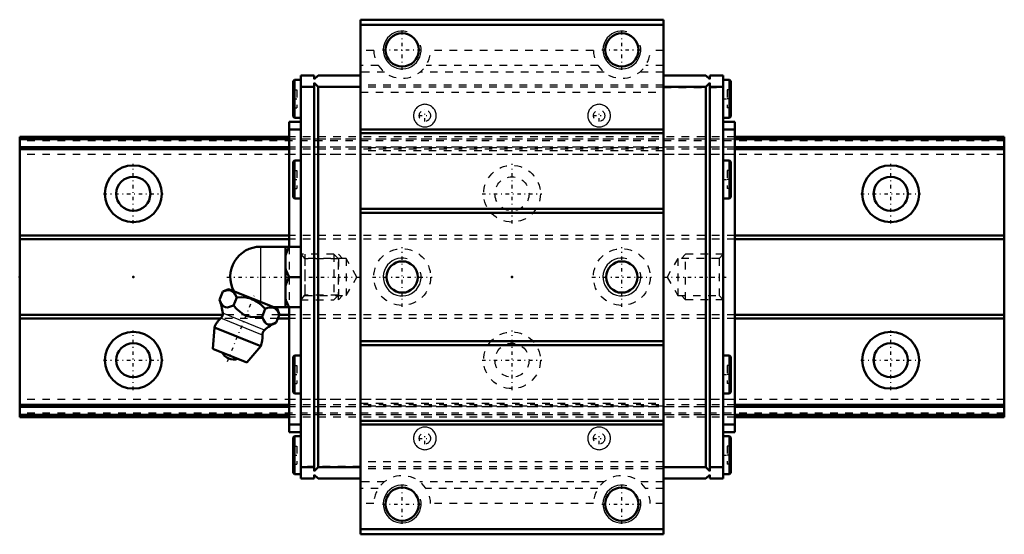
# Model space of a CAD drawing. Header units: millimetres. Extents: x -15 to 115, y -34 to 34.
import ezdxf

# ---------------------------------------------------------------- set-up
doc = ezdxf.new("R2010")
doc.units = ezdxf.units.MM
doc.linetypes.add('Center', pattern=[1.5, 0.45, -0.5, 0.05, -0.5])
doc.linetypes.add('Dashed', pattern=[2, 1, -1])
for name, color, linetype, lineweight in [('2d ConnectionPoints', 7, 'Continuous', 50), ('AM_0', 7, 'Continuous', 50), ('AM_4', 3, 'Continuous', 25), ('AM_5', 3, 'Continuous', 25), ('AM_7', 7, 'Center', 25), ('AM_9', 6, 'Dashed', 25)]:
    doc.layers.add(name, color=color, linetype=linetype, lineweight=lineweight)

# ---------------------------------------------------------------- blocks, each defined once
blk = doc.blocks.new('1_HRW_B_M6F_grease_nipple_joint_0_in_HRW21CA1UU130LG150BM6F3560001_4')
at = {"layer": 'AM_0'}
for p, q in [((16.8, 4), (22.1, 4)), ((20.1, 4), (20.1, -4)), ((22.1, 1.33), (22.1, -1.33)), ((20.6, 0), (22.1, 0)), ((11.38, -3), (11.81, -1.93)), ((12.59, -1.6), (11.81, -1.93)), ((18.98, -4.18), (12.59, -1.6)), ((13.25, -3.76), (13.68, -2.69)), ((17, -5.27), (17.43, -4.2)), ((18.52, -4), (22.1, -4)), ((18.87, -6.03), (19.3, -4.96)), ((19.3, -4.96), (18.98, -4.18)), ((10.7, -6.67), (10.5, -9.49)), ((16.82, -9.14), (10.7, -6.67)), ((14.99, -11.31), (10.5, -9.49)), ((14.99, -11.31), (16.82, -9.14))]:
    blk.add_line(p, q, dxfattribs=at)
for points in [[(20.6, 4), (20.31, 3.44), (20.1, 2.85)], [(20.1, 1.15), (20.16, 0.96), (20.35, 0.47), (20.6, 0)], [(20.6, 0), (20.31, -0.56), (20.1, -1.15)], [(13.68, -2.69), (13.42, -2.21), (13.26, -2.01), (13.06, -1.86), (12.76, -1.76), (12.41, -1.75), (12.11, -1.82), (11.81, -1.93)], [(11.38, -3), (11.56, -3.4), (11.78, -3.74), (11.97, -3.91), (12.19, -4), (12.44, -4.01), (12.7, -3.96), (13.25, -3.76)], [(13.25, -3.76), (13.68, -4.23), (14.1, -4.62), (14.57, -4.95), (14.99, -5.14), (15.46, -5.26), (16.22, -5.32), (17, -5.27)], [(17.43, -4.2), (17.03, -3.79), (16.59, -3.42), (16.06, -3.09), (15.49, -2.85), (14.89, -2.71), (14.27, -2.67), (13.68, -2.69)], [(20.1, -2.85), (20.16, -3.04), (20.35, -3.53), (20.6, -4)], [(19.3, -4.96), (19.04, -4.48), (18.88, -4.28), (18.69, -4.14), (18.38, -4.03), (18.03, -4.03), (17.73, -4.09), (17.43, -4.2)], [(17, -5.27), (17.18, -5.67), (17.4, -6.01), (17.59, -6.18), (17.81, -6.27), (18.06, -6.29), (18.32, -6.24), (18.87, -6.03)]]:
    blk.add_lwpolyline(points, dxfattribs=at)
for centre, radius, start, end in [((16.8, 0), 4, 90, 207.9918), ((5.83, -5.29), 6, 4.8448, 22.4704), ((11.01, -4.86), 0.8, 311.9787, 4.8448), ((13.76, -7.9), 3.3, 131.9787, 158), ((21.27, -11.53), 6, 113.5415, 131.1552), ((13.76, -7.9), 3.3, 338, 4.0213), ((17.85, -7.62), 0.8, 131.1552, 184.0213), ((13.29, -9.07), 1.82, 210.1342, 285.8658)]:
    blk.add_arc(centre, radius, start, end, dxfattribs=at)
at = {"layer": 'AM_4'}
for p, q in [((16.8, 4), (16.8, -3.3)), ((17.32, -7.01), (11.81, -4.79)), ((17.05, -7.67), (11.55, -5.45))]:
    blk.add_line(p, q, dxfattribs=at)
at = {"layer": 'AM_5', "linetype": 'Dashed'}
for p, q in [((22.1, 3), (22.64, 2.39)), ((22.64, 3), (22.64, -3)), ((27.1, 2.39), (22.64, 2.39)), ((22.1, -3), (22.64, -2.39)), ((27.1, -2.39), (22.64, -2.39))]:
    blk.add_line(p, q, dxfattribs=at)
at = {"layer": 'AM_7'}
blk.add_line((12.44, -11.15), (15.94, -2.5), dxfattribs=at)
at = {"layer": 'AM_9'}
for p, q in [((26.49, 3), (22.1, 3)), ((27.1, 2.39), (26.49, 3)), ((26.49, 3), (26.49, -3)), ((27.1, 2.39), (27.1, -2.39)), ((26.49, -3), (27.1, -2.39)), ((22.1, -3), (26.49, -3))]:
    blk.add_line(p, q, dxfattribs=at)
blk = doc.blocks.new('2_HRW21CAUUB_M6F1_Slide17_60_0_in_HRW21CA1UU130LG150BM6F3560001_4')
at = {"layer": 'AM_0'}
for p, q in [((70, 34), (30, 34)), ((30, 34), (30, -34)), ((70, 34), (70, -34)), ((70, 33.3), (30, 33.3)), ((21.27, 26.04), (21.1, 25.87)), ((21.27, 26.04), (21.27, 21.04)), ((22.1, 26.04), (21.27, 26.04)), ((22.1, 26.64), (22.1, 1.33)), ((23.9, 26.64), (22.1, 26.64)), ((23.9, 26.64), (23.9, 26.14)), ((23.9, 26.14), (24.4, 26.64)), ((30, 26.64), (24.4, 26.64)), ((70, 26.64), (75.6, 26.64)), ((76.1, 26.14), (75.6, 26.64)), ((76.1, 26.64), (76.1, 26.14)), ((76.1, 26.64), (77.9, 26.64)), ((77.9, -26.64), (77.9, 26.64)), ((78.73, 26.04), (77.9, 26.04)), ((78.73, 26.04), (78.73, 21.04)), ((78.9, 25.87), (78.73, 26.04)), ((21.1, 25.87), (21.1, 21.2)), ((23.9, 25.14), (22.1, 25.14)), ((23.9, 25.64), (23.9, -25.64)), ((24.4, 25.14), (23.9, 25.64)), ((30, 25.14), (24.4, 25.14)), ((24.4, -25.14), (24.4, 25.14)), ((70, 25.14), (75.6, 25.14)), ((75.6, 25.14), (76.1, 25.64)), ((75.6, -25.14), (75.6, 25.14)), ((76.1, 25.64), (76.1, -25.64)), ((76.1, 25.14), (77.9, 25.14)), ((78.9, 25.87), (78.9, 21.2)), ((21.1, 21.2), (21.27, 21.04)), ((21.27, 21.04), (22.1, 21.04)), ((77.9, 21.04), (78.73, 21.04)), ((78.73, 21.04), (78.9, 21.2)), ((20.6, 20.5), (20.6, 4)), ((22.1, 20.5), (20.6, 20.5)), ((22.1, 19.5), (20.6, 19.5)), ((70, 19.5), (30, 19.5)), ((77.9, 20.5), (79.4, 20.5)), ((77.9, 19.5), (79.4, 19.5)), ((79.4, 20.5), (79.4, -20.5)), ((70, 19), (30, 19)), ((21.27, 15.38), (21.1, 15.22)), ((21.1, 15.22), (21.1, 10.55)), ((21.27, 15.38), (21.27, 10.38)), ((22.1, 15.38), (21.27, 15.38)), ((78.73, 15.38), (77.9, 15.38)), ((78.9, 15.22), (78.73, 15.38)), ((78.73, 15.38), (78.73, 10.38)), ((78.9, 15.22), (78.9, 10.55)), ((21.1, 10.55), (21.27, 10.38)), ((78.73, 10.38), (78.9, 10.55)), ((21.27, 10.38), (22.1, 10.38)), ((77.9, 10.38), (78.73, 10.38)), ((70, 9), (30, 9)), ((70, 8.5), (30, 8.5)), ((22.1, -1.33), (22.1, -26.64)), ((20.6, -4), (20.6, -20.5)), ((70, -8.5), (30, -8.5)), ((70, -9), (30, -9)), ((21.27, -10.38), (21.1, -10.55)), ((21.27, -10.38), (21.27, -15.38)), ((22.1, -10.38), (21.27, -10.38)), ((78.73, -10.38), (77.9, -10.38)), ((78.9, -10.55), (78.73, -10.38)), ((78.73, -10.38), (78.73, -15.38)), ((21.1, -10.55), (21.1, -15.22)), ((78.9, -10.55), (78.9, -15.22)), ((21.1, -15.22), (21.27, -15.38)), ((21.27, -15.38), (22.1, -15.38)), ((77.9, -15.38), (78.73, -15.38)), ((78.73, -15.38), (78.9, -15.22)), ((22.1, -19.5), (20.6, -19.5)), ((70, -19), (30, -19)), ((70, -19.5), (30, -19.5)), ((77.9, -19.5), (79.4, -19.5)), ((22.1, -20.5), (20.6, -20.5)), ((77.9, -20.5), (79.4, -20.5)), ((21.27, -21.04), (21.1, -21.2)), ((21.1, -21.2), (21.1, -25.87)), ((21.27, -21.04), (21.27, -26.04)), ((22.1, -21.04), (21.27, -21.04)), ((78.73, -21.04), (77.9, -21.04)), ((78.9, -21.2), (78.73, -21.04)), ((78.73, -21.04), (78.73, -26.04)), ((78.9, -21.2), (78.9, -25.87)), ((21.1, -25.87), (21.27, -26.04)), ((23.9, -25.14), (22.1, -25.14)), ((23.9, -25.64), (24.4, -25.14)), ((30, -25.14), (24.4, -25.14)), ((70, -25.14), (75.6, -25.14)), ((76.1, -25.64), (75.6, -25.14)), ((76.1, -25.14), (77.9, -25.14)), ((78.73, -26.04), (78.9, -25.87)), ((21.27, -26.04), (22.1, -26.04)), ((23.9, -26.64), (22.1, -26.64)), ((24.4, -26.64), (23.9, -26.14)), ((23.9, -26.14), (23.9, -26.64)), ((30, -26.64), (24.4, -26.64)), ((70, -26.64), (75.6, -26.64)), ((75.6, -26.64), (76.1, -26.14)), ((76.1, -26.14), (76.1, -26.64)), ((76.1, -26.64), (77.9, -26.64)), ((77.9, -26.04), (78.73, -26.04)), ((70, -33.3), (30, -33.3)), ((70, -34), (30, -34))]:
    blk.add_line(p, q, dxfattribs=at)
for centre, radius in [((35.5, 30), 2.2), ((64.5, 30), 2.2), ((35.5, 0), 2.07), ((64.5, 0), 2.07), ((35.5, -30), 2.2), ((64.5, -30), 2.2)]:
    blk.add_circle(centre, radius, dxfattribs=at)
at = {"layer": 'AM_5', "linetype": 'Dashed'}
for p, q in [((27.1, -3), (27.1, 3)), ((27.6, 2.46), (27.1, 3)), ((72.4, 2.46), (72.9, 3)), ((72.9, -3), (72.9, 3)), ((77.9, 3), (72.9, 3)), ((27.6, -2.46), (27.1, -3)), ((72.4, -2.46), (72.9, -3)), ((77.9, -3), (72.9, -3))]:
    blk.add_line(p, q, dxfattribs=at)
at = {"layer": 'AM_5'}
for centre in [(35.5, 30), (64.5, 30), (35.5, 0), (64.5, 0), (35.5, -30), (64.5, -30)]:
    blk.add_arc(centre, 2.5, 75, 15, dxfattribs=at)
at = {"layer": 'AM_7'}
for p, q in [((35.5, 27.38), (35.5, 32.62)), ((64.5, 27.38), (64.5, 32.62)), ((32.88, 30), (38.13, 30)), ((61.88, 30), (67.12, 30)), ((21.05, 23.54), (22.15, 23.54)), ((77.85, 23.54), (78.95, 23.54)), ((38.5, 20.53), (38.5, 22.1)), ((61.5, 20.53), (61.5, 22.1)), ((37.71, 21.32), (39.29, 21.32)), ((60.71, 21.32), (62.29, 21.32)), ((21.05, 12.88), (22.15, 12.88)), ((77.85, 12.88), (78.95, 12.88)), ((35.5, -3.94), (35.5, 3.94)), ((64.5, -3.94), (64.5, 3.94)), ((12.34, 0), (29.89, 0)), ((31.56, 0), (39.44, 0)), ((60.56, 0), (68.44, 0)), ((70.11, 0), (78.27, 0)), ((21.05, -12.88), (22.15, -12.88)), ((77.85, -12.88), (78.95, -12.88)), ((38.5, -22.1), (38.5, -20.53)), ((61.5, -22.1), (61.5, -20.53)), ((37.71, -21.32), (39.29, -21.32)), ((60.71, -21.32), (62.29, -21.32)), ((21.05, -23.54), (22.15, -23.54)), ((77.85, -23.54), (78.95, -23.54)), ((35.5, -32.62), (35.5, -27.38)), ((64.5, -32.62), (64.5, -27.38)), ((32.88, -30), (38.13, -30)), ((61.88, -30), (67.12, -30))]:
    blk.add_line(p, q, dxfattribs=at)
at = {"layer": 'AM_9'}
for p, q in [((31.75, 29.93), (30, 29.93)), ((60.75, 29.93), (39.25, 29.93)), ((70, 29.93), (68.25, 29.93)), ((32.35, 27.96), (30, 27.96)), ((61.35, 27.96), (38.65, 27.96)), ((70, 27.96), (67.65, 27.96)), ((33.18, 27.06), (30, 27.06)), ((62.18, 27.06), (37.82, 27.06)), ((70, 27.06), (66.82, 27.06)), ((21.1, 24.73), (21.6, 24.73)), ((21.6, 24.73), (21.6, 22.34)), ((30, 25.04), (22.1, 25.04)), ((70, 25.36), (30, 25.36)), ((70, 25.09), (30, 25.09)), ((70, 25.04), (77.9, 25.04)), ((78.9, 24.73), (78.4, 24.73)), ((78.4, 24.73), (78.4, 22.34)), ((21.1, 23.54), (21.6, 23.54)), ((30, 24.41), (70, 24.41)), ((78.9, 23.54), (78.4, 23.54)), ((21.1, 22.34), (21.6, 22.34)), ((78.9, 22.34), (78.4, 22.34)), ((79.4, 18.5), (20.6, 18.5)), ((79.4, 18.22), (20.6, 18.22)), ((79.4, 18.22), (20.6, 18.22)), ((79.4, 17.16), (20.6, 17.16)), ((79.4, 17.16), (20.6, 17.16)), ((70, 17.06), (30, 17.06)), ((79.4, 16.89), (20.6, 16.89)), ((79.4, 16.2), (20.6, 16.2)), ((70, 16.69), (30, 16.69)), ((21.1, 14.09), (21.6, 14.09)), ((21.6, 14.09), (21.6, 11.69)), ((78.9, 14.09), (78.4, 14.09)), ((78.4, 14.09), (78.4, 11.69)), ((21.1, 12.88), (21.6, 12.88)), ((78.9, 12.88), (78.4, 12.88)), ((21.1, 11.69), (21.6, 11.69)), ((78.9, 11.69), (78.4, 11.69)), ((79.4, 5.5), (20.6, 5.5)), ((79.4, 5), (20.6, 5)), ((20.6, 4), (20.6, -4)), ((22.64, 2.46), (22.1, 3)), ((77.9, 3), (77.36, 2.46)), ((28.1, 2.46), (22.64, 2.46)), ((22.64, 2.46), (22.64, -2.46)), ((29.52, 0), (28.1, 2.46)), ((28.1, 2.46), (28.1, -2.46)), ((71.9, 2.46), (70.48, 0)), ((77.36, 2.46), (71.9, 2.46)), ((71.9, 2.46), (71.9, -2.46)), ((77.36, 2.46), (77.36, -2.46)), ((28.1, -2.46), (29.52, 0)), ((70.48, 0), (71.9, -2.46)), ((22.1, -3), (22.64, -2.46)), ((22.64, -2.46), (28.1, -2.46)), ((71.9, -2.46), (77.36, -2.46)), ((77.36, -2.46), (77.9, -3)), ((79.4, -5), (20.6, -5)), ((79.4, -5.5), (20.6, -5.5)), ((21.1, -11.69), (21.6, -11.69)), ((21.6, -11.69), (21.6, -14.09)), ((78.9, -11.69), (78.4, -11.69)), ((78.4, -11.69), (78.4, -14.09)), ((21.1, -12.88), (21.6, -12.88)), ((78.9, -12.88), (78.4, -12.88)), ((21.1, -14.09), (21.6, -14.09)), ((78.9, -14.09), (78.4, -14.09)), ((79.4, -16.2), (20.6, -16.2)), ((79.4, -16.89), (20.6, -16.89)), ((30, -16.69), (70, -16.69)), ((79.4, -17.16), (20.6, -17.16)), ((79.4, -17.16), (20.6, -17.16)), ((70, -17.06), (30, -17.06)), ((79.4, -18.22), (20.6, -18.22)), ((79.4, -18.22), (20.6, -18.22)), ((79.4, -18.5), (20.6, -18.5)), ((21.1, -22.34), (21.6, -22.34)), ((21.6, -22.34), (21.6, -24.73)), ((78.9, -22.34), (78.4, -22.34)), ((78.4, -22.34), (78.4, -24.73)), ((21.1, -23.54), (21.6, -23.54)), ((70, -24.41), (30, -24.41)), ((78.9, -23.54), (78.4, -23.54)), ((21.1, -24.73), (21.6, -24.73)), ((30, -25.04), (22.1, -25.04)), ((70, -25.09), (30, -25.09)), ((70, -25.36), (30, -25.36)), ((70, -25.04), (77.9, -25.04)), ((78.9, -24.73), (78.4, -24.73)), ((33.18, -27.06), (30, -27.06)), ((62.18, -27.06), (37.82, -27.06)), ((70, -27.06), (66.82, -27.06)), ((32.35, -27.96), (30, -27.96)), ((61.35, -27.96), (38.65, -27.96)), ((70, -27.96), (67.65, -27.96)), ((31.75, -29.93), (30, -29.93)), ((60.75, -29.93), (39.25, -29.93)), ((70, -29.93), (68.25, -29.93))]:
    blk.add_line(p, q, dxfattribs=at)
for points in [[(38.5, 19.82), (38.63, 19.82), (38.76, 19.84), (38.89, 19.87), (39.01, 19.91), (39.13, 19.96), (39.25, 20.02), (39.36, 20.09), (39.46, 20.17), (39.56, 20.25), (39.65, 20.35), (39.73, 20.45), (39.8, 20.57), (39.86, 20.68), (39.91, 20.8), (39.95, 20.93), (39.98, 21.05), (39.99, 21.18), (40, 21.32), (39.99, 21.45), (39.98, 21.58), (39.95, 21.7), (39.91, 21.83), (39.86, 21.95), (39.8, 22.07), (39.73, 22.18), (39.65, 22.28), (39.56, 22.38), (39.46, 22.46), (39.36, 22.54), (39.25, 22.61), (39.13, 22.67), (39.01, 22.72), (38.89, 22.76), (38.76, 22.79), (38.63, 22.81), (38.5, 22.82), (38.37, 22.81), (38.24, 22.79), (38.11, 22.76), (37.99, 22.72), (37.87, 22.67), (37.75, 22.61), (37.64, 22.54), (37.54, 22.46), (37.44, 22.38), (37.35, 22.28), (37.27, 22.18), (37.2, 22.07), (37.14, 21.95), (37.09, 21.83), (37.05, 21.7), (37.02, 21.58), (37.01, 21.45), (37, 21.32), (37.01, 21.18), (37.02, 21.05), (37.05, 20.93), (37.09, 20.8), (37.14, 20.68), (37.2, 20.57), (37.27, 20.45), (37.35, 20.35), (37.44, 20.25), (37.54, 20.17), (37.64, 20.09), (37.75, 20.02), (37.87, 19.96), (37.99, 19.91), (38.11, 19.87), (38.24, 19.84), (38.37, 19.82), (38.5, 19.82)], [(61.5, 19.82), (61.63, 19.82), (61.76, 19.84), (61.89, 19.87), (62.01, 19.91), (62.13, 19.96), (62.25, 20.02), (62.36, 20.09), (62.46, 20.17), (62.56, 20.25), (62.65, 20.35), (62.73, 20.45), (62.8, 20.57), (62.86, 20.68), (62.91, 20.8), (62.95, 20.93), (62.98, 21.05), (62.99, 21.18), (63, 21.32), (62.99, 21.45), (62.98, 21.58), (62.95, 21.7), (62.91, 21.83), (62.86, 21.95), (62.8, 22.07), (62.73, 22.18), (62.65, 22.28), (62.56, 22.38), (62.46, 22.46), (62.36, 22.54), (62.25, 22.61), (62.13, 22.67), (62.01, 22.72), (61.89, 22.76), (61.76, 22.79), (61.63, 22.81), (61.5, 22.82), (61.37, 22.81), (61.24, 22.79), (61.11, 22.76), (60.99, 22.72), (60.87, 22.67), (60.75, 22.61), (60.64, 22.54), (60.54, 22.46), (60.44, 22.38), (60.35, 22.28), (60.27, 22.18), (60.2, 22.07), (60.14, 21.95), (60.09, 21.83), (60.05, 21.7), (60.02, 21.58), (60.01, 21.45), (60, 21.32), (60.01, 21.18), (60.02, 21.05), (60.05, 20.93), (60.09, 20.8), (60.14, 20.68), (60.2, 20.57), (60.27, 20.45), (60.35, 20.35), (60.44, 20.25), (60.54, 20.17), (60.64, 20.09), (60.75, 20.02), (60.87, 19.96), (60.99, 19.91), (61.11, 19.87), (61.24, 19.84), (61.37, 19.82), (61.5, 19.82)], [(38.5, -19.82), (38.37, -19.82), (38.24, -19.84), (38.11, -19.87), (37.99, -19.91), (37.87, -19.96), (37.75, -20.02), (37.64, -20.09), (37.54, -20.17), (37.44, -20.25), (37.35, -20.35), (37.27, -20.45), (37.2, -20.57), (37.14, -20.68), (37.09, -20.8), (37.05, -20.93), (37.02, -21.05), (37.01, -21.18), (37, -21.32), (37.01, -21.45), (37.02, -21.58), (37.05, -21.7), (37.09, -21.83), (37.14, -21.95), (37.2, -22.07), (37.27, -22.18), (37.35, -22.28), (37.44, -22.38), (37.54, -22.46), (37.64, -22.54), (37.75, -22.61), (37.87, -22.67), (37.99, -22.72), (38.11, -22.76), (38.24, -22.79), (38.37, -22.81), (38.5, -22.82), (38.63, -22.81), (38.76, -22.79), (38.89, -22.76), (39.01, -22.72), (39.13, -22.67), (39.25, -22.61), (39.36, -22.54), (39.46, -22.46), (39.56, -22.38), (39.65, -22.28), (39.73, -22.18), (39.8, -22.07), (39.86, -21.95), (39.91, -21.83), (39.95, -21.7), (39.98, -21.58), (39.99, -21.45), (40, -21.32), (39.99, -21.18), (39.98, -21.05), (39.95, -20.93), (39.91, -20.8), (39.86, -20.68), (39.8, -20.57), (39.73, -20.45), (39.65, -20.35), (39.56, -20.25), (39.46, -20.17), (39.36, -20.09), (39.25, -20.02), (39.13, -19.96), (39.01, -19.91), (38.89, -19.87), (38.76, -19.84), (38.63, -19.82), (38.5, -19.82)], [(61.5, -19.82), (61.37, -19.82), (61.24, -19.84), (61.11, -19.87), (60.99, -19.91), (60.87, -19.96), (60.75, -20.02), (60.64, -20.09), (60.54, -20.17), (60.44, -20.25), (60.35, -20.35), (60.27, -20.45), (60.2, -20.57), (60.14, -20.68), (60.09, -20.8), (60.05, -20.93), (60.02, -21.05), (60.01, -21.18), (60, -21.32), (60.01, -21.45), (60.02, -21.58), (60.05, -21.7), (60.09, -21.83), (60.14, -21.95), (60.2, -22.07), (60.27, -22.18), (60.35, -22.28), (60.44, -22.38), (60.54, -22.46), (60.64, -22.54), (60.75, -22.61), (60.87, -22.67), (60.99, -22.72), (61.11, -22.76), (61.24, -22.79), (61.37, -22.81), (61.5, -22.82), (61.63, -22.81), (61.76, -22.79), (61.89, -22.76), (62.01, -22.72), (62.13, -22.67), (62.25, -22.61), (62.36, -22.54), (62.46, -22.46), (62.56, -22.38), (62.65, -22.28), (62.73, -22.18), (62.8, -22.07), (62.86, -21.95), (62.91, -21.83), (62.95, -21.7), (62.98, -21.58), (62.99, -21.45), (63, -21.32), (62.99, -21.18), (62.98, -21.05), (62.95, -20.93), (62.91, -20.8), (62.86, -20.68), (62.8, -20.57), (62.73, -20.45), (62.65, -20.35), (62.56, -20.25), (62.46, -20.17), (62.36, -20.09), (62.25, -20.02), (62.13, -19.96), (62.01, -19.91), (61.89, -19.87), (61.76, -19.84), (61.63, -19.82), (61.5, -19.82)]]:
    blk.add_lwpolyline(points, dxfattribs=at)
for centre, radius in [((38.5, 21.32), 0.75), ((61.5, 21.32), 0.75), ((35.5, 0), 3.75), ((64.5, 0), 3.75), ((38.5, -21.32), 0.75), ((61.5, -21.32), 0.75)]:
    blk.add_circle(centre, radius, dxfattribs=at)
for centre, start, end in [((35.5, 30), 181.0849, 358.9151), ((64.5, 30), 181.0849, 358.9151), ((35.5, -30), 1.0849, 178.9151), ((64.5, -30), 1.0849, 178.9151)]:
    blk.add_arc(centre, 3.75, start, end, dxfattribs=at)
blk = doc.blocks.new('3_HRW21CA13015_Track_0_in_HRW21CA1UU130LG150BM6F3560001_4')
at = {"layer": 'AM_0'}
for p, q in [((20.6, 18.5), (-15, 18.5)), ((-15, 18.5), (-15, -18.5)), ((20.6, 18.22), (-15, 18.22)), ((115, 18.5), (79.4, 18.5)), ((115, 18.22), (79.4, 18.22)), ((115, 18.5), (115, -18.5)), ((20.6, 17.16), (-15, 17.16)), ((115, 17.16), (79.4, 17.16)), ((20.6, 16.89), (-15, 16.89)), ((115, 16.89), (79.4, 16.89)), ((20.6, 5.5), (-15, 5.5)), ((115, 5.5), (79.4, 5.5)), ((20.6, 5), (-15, 5)), ((115, 5), (79.4, 5)), ((11.8, -5), (-15, -5)), ((20.6, -5), (19.29, -5)), ((115, -5), (79.4, -5)), ((11.5, -5.5), (-15, -5.5)), ((20.6, -5.5), (19.09, -5.5)), ((115, -5.5), (79.4, -5.5)), ((20.6, -16.89), (-15, -16.89)), ((115, -16.89), (79.4, -16.89)), ((20.6, -17.16), (-15, -17.16)), ((115, -17.16), (79.4, -17.16)), ((20.6, -18.22), (-15, -18.22)), ((20.6, -18.5), (-15, -18.5)), ((115, -18.22), (79.4, -18.22)), ((115, -18.5), (79.4, -18.5))]:
    blk.add_line(p, q, dxfattribs=at)
for centre, radius in [((0, 11), 3.75), ((100, 11), 3.75), ((0, 11), 2.25), ((100, 11), 2.25), ((0, -11), 3.75), ((100, -11), 3.75), ((0, -11), 2.25), ((100, -11), 2.25)]:
    blk.add_circle(centre, radius, dxfattribs=at)
at = {"layer": 'AM_7'}
for p, q in [((0, 7.06), (0, 14.94)), ((50, 7.06), (50, 14.94)), ((100, 7.06), (100, 14.94)), ((-3.94, 11), (3.94, 11)), ((46.06, 11), (53.94, 11)), ((96.06, 11), (103.94, 11)), ((0, -14.94), (0, -7.06)), ((50, -14.94), (50, -7.06)), ((100, -14.94), (100, -7.06)), ((-3.94, -11), (3.94, -11)), ((46.06, -11), (53.94, -11)), ((96.06, -11), (103.94, -11))]:
    blk.add_line(p, q, dxfattribs=at)
at = {"layer": 'AM_9'}
for p, q in [((115, 18.22), (-15, 18.22)), ((79.4, 18.5), (20.6, 18.5)), ((79.4, 18.22), (20.6, 18.22)), ((115, 18), (-15, 18)), ((79.4, 17.16), (-15, 17.16)), ((115, 17.16), (20.6, 17.16)), ((115, 16.2), (-15, 16.2)), ((79.4, 16.89), (20.6, 16.89)), ((79.4, 5.5), (20.6, 5.5)), ((79.4, 5), (20.6, 5)), ((19.29, -5), (11.8, -5)), ((79.4, -5), (20.6, -5)), ((19.09, -5.5), (11.5, -5.5)), ((79.4, -5.5), (20.6, -5.5)), ((115, -16.2), (-15, -16.2)), ((79.4, -16.89), (20.6, -16.89)), ((79.4, -17.16), (-15, -17.16)), ((115, -18), (-15, -18)), ((115, -17.16), (20.6, -17.16)), ((115, -18.22), (-15, -18.22)), ((79.4, -18.22), (20.6, -18.22)), ((79.4, -18.5), (20.6, -18.5))]:
    blk.add_line(p, q, dxfattribs=at)
for centre, radius in [((50, 11), 3.75), ((50, 11), 2.25), ((50, -11), 3.75), ((50, -11), 2.25)]:
    blk.add_circle(centre, radius, dxfattribs=at)

msp = doc.modelspace()

# ---------------------------------------------------------------- linework, layer by layer
at = {"layer": '2d ConnectionPoints'}
for p in [(-15, 0), (0, 0), (0, 0), (22.1, 0), (50, 0), (77.9, 0)]:
    msp.add_point(p, dxfattribs=at)

# ---------------------------------------------------------------- block references
for name in ['2_HRW21CAUUB_M6F1_Slide17_60_0_in_HRW21CA1UU130LG150BM6F3560001_4', '3_HRW21CA13015_Track_0_in_HRW21CA1UU130LG150BM6F3560001_4', '1_HRW_B_M6F_grease_nipple_joint_0_in_HRW21CA1UU130LG150BM6F3560001_4']:
    msp.add_blockref(name, (0, 0))

doc.saveas('drawing.dxf')
